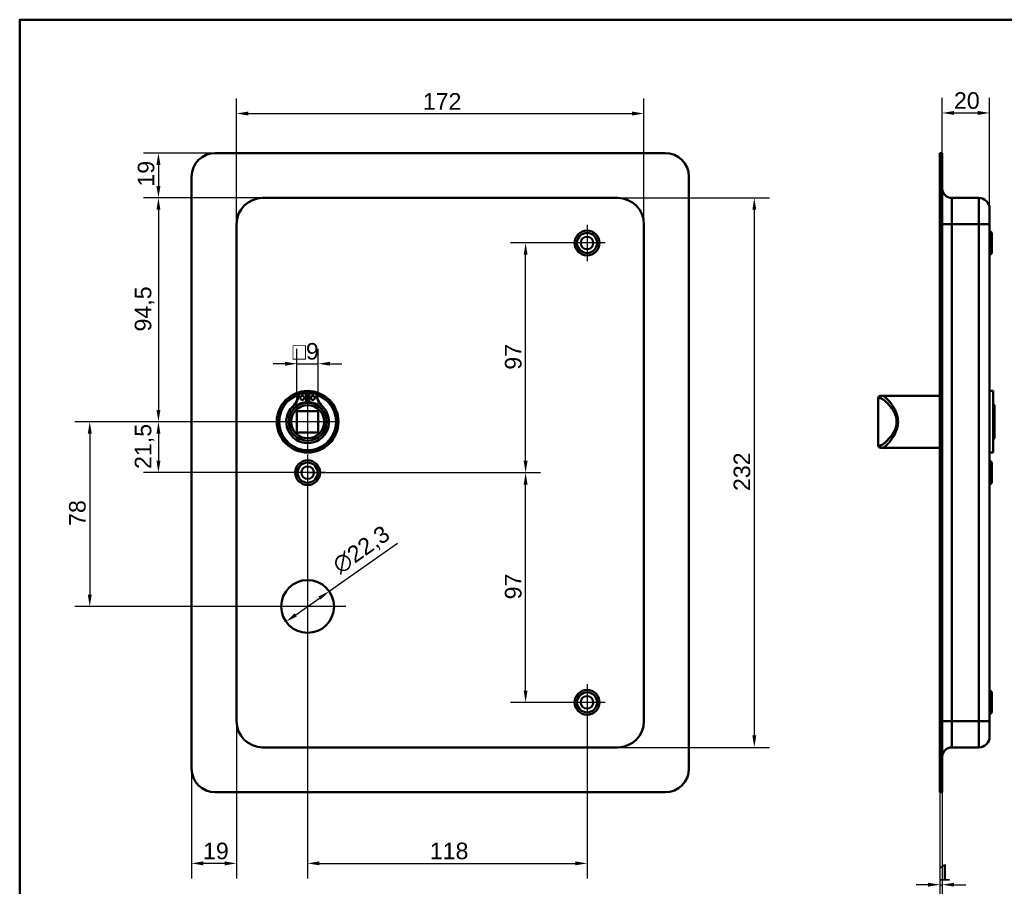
# Model space of a CAD drawing. Header units: millimetres. Extents: x 20 to 833, y 20 to 574.
# Tile 7 of 9: x 20 to 436, y 208 to 574. Entities that reach past the tile are written whole.
import ezdxf

# ---------------------------------------------------------------- set-up
doc = ezdxf.new("R2010")
doc.units = ezdxf.units.MM
doc.header["$LTSCALE"] = 2
for name, color, linetype, lineweight in [('Bemaßungen(DIN)', 7, 'Continuous', 25), ('Mittelpunktmarkierung(DIN)', 7, 'Continuous', 25), ('Sichtbare Kanten(DIN)', 7, 'Continuous', 50), ('Sichtbare tangentiale Kanten(DIN)', 7, 'Continuous', 50), ('Skizziergeometrie(DIN)', 7, 'Continuous', 50)]:
    doc.layers.add(name, color=color, linetype=linetype, lineweight=lineweight)
doc.styles.add('STANDARD-DIN~0', font='arial.ttf')
doc.dimstyles.new('CAD-LAN', dxfattribs={"dimscale": 2, "dimtxt": 3.5, "dimasz": 2.5, "dimexe": 3.175, "dimexo": 0, "dimgap": 0.8, "dimtad": 1, "dimrnd": 1e-08, "dimtxsty": 'STANDARD-DIN~0', "dimcen": 0.09, "dimdle": 10, "dimclrd": 250, "dimclre": 250, "dimclrt": 250, "dimadec": 0, "dimazin": 2, "dimtfac": 1, "dimtmove": 0, "dimatfit": 3, "dimfxl": 1, "dimtolj": 1, "dimtzin": 0, "dimlwd": 25, "dimlwe": 25, "dimarcsym": 0})

# ---------------------------------------------------------------- blocks, each defined once
blk = doc.blocks.new('Ränder Standardrahmen')
at = {"layer": 'Skizziergeometrie(DIN)', "flags": 128}
blk.add_lwpolyline([(10, 10), (10, 287), (410, 287), (410, 10), (10, 10)], dxfattribs=at)
blk = doc.blocks.new('*D8')
at = {"layer": 'Bemaßungen(DIN)', "color": 250, "linetype": 'Continuous', "lineweight": 25, "true_color": 0x3f3f3f, "transparency": 16777216}
for p, q in [((111.59, 487.7), (111.59, 540.72)), ((283.59, 487.7), (283.59, 540.72)), ((116.59, 534.37), (278.59, 534.37))]:
    blk.add_line(p, q, dxfattribs=at)
at = {"layer": 'Bemaßungen(DIN)', "color": 250, "linetype": 'Continuous', "true_color": 0x3f3f3f, "transparency": 16777216}
for points in [[(116.59, 535.21), (116.59, 533.54), (111.59, 534.37)], [(278.59, 535.21), (278.59, 533.54), (283.59, 534.37)]]:
    blk.add_solid(points, dxfattribs=at)
at = {"layer": 'Defpoints', "color": 0, "linetype": 'Continuous', "transparency": 16777216}
for p in [(283.59, 534.37), (111.59, 487.7), (283.59, 487.7)]:
    blk.add_point(p, dxfattribs=at)
at = {"layer": 'Bemaßungen(DIN)', "color": 250, "linetype": 'Continuous', "lineweight": 25, "true_color": 0x3f3f3f, "transparency": 16777216, "insert": (190.22, 543), "char_height": 7, "attachment_point": 1, "style": 'STANDARD-DIN~0'}
blk.add_mtext('\\A1;172', dxfattribs=at)
blk = doc.blocks.new('*D9')
at = {"layer": 'Bemaßungen(DIN)', "color": 250, "linetype": 'Continuous', "lineweight": 25, "true_color": 0x3f3f3f, "transparency": 16777216}
for p, q in [((272.59, 498.7), (336.57, 498.7)), ((330.22, 493.7), (330.22, 271.7)), ((272.59, 266.7), (336.57, 266.7))]:
    blk.add_line(p, q, dxfattribs=at)
at = {"layer": 'Bemaßungen(DIN)', "color": 250, "linetype": 'Continuous', "true_color": 0x3f3f3f, "transparency": 16777216}
for points in [[(329.39, 493.7), (331.05, 493.7), (330.22, 498.7)], [(329.39, 271.7), (331.05, 271.7), (330.22, 266.7)]]:
    blk.add_solid(points, dxfattribs=at)
at = {"layer": 'Defpoints', "color": 0, "linetype": 'Continuous', "transparency": 16777216}
for p in [(272.59, 498.7), (272.59, 266.7), (330.22, 266.7)]:
    blk.add_point(p, dxfattribs=at)
at = {"layer": 'Bemaßungen(DIN)', "color": 250, "linetype": 'Continuous', "lineweight": 25, "true_color": 0x3f3f3f, "transparency": 16777216, "insert": (321.47, 374.94), "char_height": 7, "attachment_point": 1, "rotation": 90, "style": 'STANDARD-DIN~0'}
blk.add_mtext('\\A1;232', dxfattribs=at)
blk = doc.blocks.new('*D10')
at = {"layer": 'Bemaßungen(DIN)', "color": 250, "linetype": 'Continuous', "lineweight": 25, "true_color": 0x3f3f3f, "transparency": 16777216}
for p, q in [((251.94, 479.7), (227.29, 479.7)), ((233.64, 387.7), (233.64, 474.7)), ((141.59, 382.7), (239.99, 382.7))]:
    blk.add_line(p, q, dxfattribs=at)
at = {"layer": 'Bemaßungen(DIN)', "color": 250, "linetype": 'Continuous', "true_color": 0x3f3f3f, "transparency": 16777216}
for points in [[(232.8, 474.7), (234.47, 474.7), (233.64, 479.7)], [(232.8, 387.7), (234.47, 387.7), (233.64, 382.7)]]:
    blk.add_solid(points, dxfattribs=at)
at = {"layer": 'Defpoints', "color": 0, "linetype": 'Continuous', "transparency": 16777216}
for p in [(233.64, 479.7), (251.94, 479.7), (141.59, 382.7)]:
    blk.add_point(p, dxfattribs=at)
at = {"layer": 'Bemaßungen(DIN)', "color": 250, "linetype": 'Continuous', "lineweight": 25, "true_color": 0x3f3f3f, "transparency": 16777216, "insert": (224.89, 426.19), "char_height": 7, "attachment_point": 1, "rotation": 90, "style": 'STANDARD-DIN~0'}
blk.add_mtext('\\A1;97', dxfattribs=at)
blk = doc.blocks.new('*D11')
at = {"layer": 'Bemaßungen(DIN)', "color": 250, "linetype": 'Continuous', "lineweight": 25, "true_color": 0x3f3f3f, "transparency": 16777216}
for p, q in [((141.59, 382.7), (239.99, 382.7)), ((233.64, 290.7), (233.64, 377.7)), ((251.94, 285.7), (227.29, 285.7))]:
    blk.add_line(p, q, dxfattribs=at)
at = {"layer": 'Bemaßungen(DIN)', "color": 250, "linetype": 'Continuous', "true_color": 0x3f3f3f, "transparency": 16777216}
for points in [[(232.8, 377.7), (234.47, 377.7), (233.64, 382.7)], [(232.8, 290.7), (234.47, 290.7), (233.64, 285.7)]]:
    blk.add_solid(points, dxfattribs=at)
at = {"layer": 'Defpoints', "color": 0, "linetype": 'Continuous', "transparency": 16777216}
for p in [(141.59, 382.7), (233.64, 382.7), (251.94, 285.7)]:
    blk.add_point(p, dxfattribs=at)
at = {"layer": 'Bemaßungen(DIN)', "color": 250, "linetype": 'Continuous', "lineweight": 25, "true_color": 0x3f3f3f, "transparency": 16777216, "insert": (224.89, 329.19), "char_height": 7, "attachment_point": 1, "rotation": 90, "style": 'STANDARD-DIN~0'}
blk.add_mtext('\\A1;97', dxfattribs=at)
blk = doc.blocks.new('*D12')
at = {"layer": 'Bemaßungen(DIN)', "color": 250, "linetype": 'Continuous', "lineweight": 25, "true_color": 0x3f3f3f, "transparency": 16777216}
for p, q in [((122.59, 498.7), (72.24, 498.7)), ((78.59, 493.7), (78.59, 409.2)), ((141.59, 404.2), (72.24, 404.2))]:
    blk.add_line(p, q, dxfattribs=at)
at = {"layer": 'Bemaßungen(DIN)', "color": 250, "linetype": 'Continuous', "true_color": 0x3f3f3f, "transparency": 16777216}
for points in [[(77.76, 493.7), (79.42, 493.7), (78.59, 498.7)], [(77.76, 409.2), (79.42, 409.2), (78.59, 404.2)]]:
    blk.add_solid(points, dxfattribs=at)
at = {"layer": 'Defpoints', "color": 0, "linetype": 'Continuous', "transparency": 16777216}
for p in [(122.59, 498.7), (78.59, 404.2), (141.59, 404.2)]:
    blk.add_point(p, dxfattribs=at)
at = {"layer": 'Bemaßungen(DIN)', "color": 250, "linetype": 'Continuous', "lineweight": 25, "true_color": 0x3f3f3f, "transparency": 16777216, "insert": (68.58, 442.33), "char_height": 7, "attachment_point": 1, "rotation": 90, "style": 'STANDARD-DIN~0'}
blk.add_mtext('\\A1;94,5', dxfattribs=at)
blk = doc.blocks.new('*D13')
at = {"layer": 'Bemaßungen(DIN)', "color": 250, "linetype": 'Continuous', "lineweight": 25, "true_color": 0x3f3f3f, "transparency": 16777216}
for p, q in [((141.59, 404.2), (72.24, 404.2)), ((78.59, 399.2), (78.59, 387.7)), ((141.59, 382.7), (72.24, 382.7))]:
    blk.add_line(p, q, dxfattribs=at)
at = {"layer": 'Bemaßungen(DIN)', "color": 250, "linetype": 'Continuous', "true_color": 0x3f3f3f, "transparency": 16777216}
for points in [[(77.76, 399.2), (79.42, 399.2), (78.59, 404.2)], [(77.76, 387.7), (79.42, 387.7), (78.59, 382.7)]]:
    blk.add_solid(points, dxfattribs=at)
at = {"layer": 'Defpoints', "color": 0, "linetype": 'Continuous', "transparency": 16777216}
for p in [(141.59, 404.2), (78.59, 382.7), (141.59, 382.7)]:
    blk.add_point(p, dxfattribs=at)
at = {"layer": 'Bemaßungen(DIN)', "color": 250, "linetype": 'Continuous', "lineweight": 25, "true_color": 0x3f3f3f, "transparency": 16777216, "insert": (68.58, 384.27), "char_height": 7, "attachment_point": 1, "rotation": 90, "style": 'STANDARD-DIN~0'}
blk.add_mtext('\\A1;21,5', dxfattribs=at)
blk = doc.blocks.new('*D14')
at = {"layer": 'Bemaßungen(DIN)', "color": 250, "linetype": 'Continuous', "lineweight": 25, "true_color": 0x3f3f3f, "transparency": 16777216}
for p, q in [((141.59, 404.2), (43.24, 404.2)), ((49.59, 399.2), (49.59, 331.2)), ((141.59, 326.2), (43.24, 326.2))]:
    blk.add_line(p, q, dxfattribs=at)
at = {"layer": 'Bemaßungen(DIN)', "color": 250, "linetype": 'Continuous', "true_color": 0x3f3f3f, "transparency": 16777216}
for points in [[(48.76, 399.2), (50.42, 399.2), (49.59, 404.2)], [(48.76, 331.2), (50.42, 331.2), (49.59, 326.2)]]:
    blk.add_solid(points, dxfattribs=at)
at = {"layer": 'Defpoints', "color": 0, "linetype": 'Continuous', "transparency": 16777216}
for p in [(141.59, 404.2), (49.59, 326.2), (141.59, 326.2)]:
    blk.add_point(p, dxfattribs=at)
at = {"layer": 'Bemaßungen(DIN)', "color": 250, "linetype": 'Continuous', "lineweight": 25, "true_color": 0x3f3f3f, "transparency": 16777216, "insert": (40.84, 360.21), "char_height": 7, "attachment_point": 1, "rotation": 90, "style": 'STANDARD-DIN~0'}
blk.add_mtext('\\A1;78', dxfattribs=at)
blk = doc.blocks.new('*D15')
at = {"layer": 'Bemaßungen(DIN)', "color": 250, "linetype": 'Continuous', "lineweight": 25, "true_color": 0x3f3f3f, "transparency": 16777216}
for p, q in [((102.59, 517.7), (72.24, 517.7)), ((78.59, 512.7), (78.59, 503.7)), ((122.59, 498.7), (72.24, 498.7))]:
    blk.add_line(p, q, dxfattribs=at)
at = {"layer": 'Bemaßungen(DIN)', "color": 250, "linetype": 'Continuous', "true_color": 0x3f3f3f, "transparency": 16777216}
for points in [[(77.76, 512.7), (79.42, 512.7), (78.59, 517.7)], [(77.76, 503.7), (79.42, 503.7), (78.59, 498.7)]]:
    blk.add_solid(points, dxfattribs=at)
at = {"layer": 'Defpoints', "color": 0, "linetype": 'Continuous', "transparency": 16777216}
for p in [(102.59, 517.7), (78.59, 498.7), (122.59, 498.7)]:
    blk.add_point(p, dxfattribs=at)
at = {"layer": 'Bemaßungen(DIN)', "color": 250, "linetype": 'Continuous', "lineweight": 25, "true_color": 0x3f3f3f, "transparency": 16777216, "insert": (69.84, 503.51), "char_height": 7, "attachment_point": 1, "rotation": 90, "style": 'STANDARD-DIN~0'}
blk.add_mtext('\\A1;19', dxfattribs=at)
blk = doc.blocks.new('*D16')
at = {"layer": 'Bemaßungen(DIN)', "color": 250, "linetype": 'Continuous', "lineweight": 25, "true_color": 0x3f3f3f, "transparency": 16777216}
for p, q in [((141.59, 375.05), (141.59, 211.35)), ((259.59, 278.05), (259.59, 211.35)), ((146.59, 217.7), (254.59, 217.7))]:
    blk.add_line(p, q, dxfattribs=at)
at = {"layer": 'Bemaßungen(DIN)', "color": 250, "linetype": 'Continuous', "true_color": 0x3f3f3f, "transparency": 16777216}
for points in [[(146.59, 218.53), (146.59, 216.87), (141.59, 217.7)], [(254.59, 218.53), (254.59, 216.87), (259.59, 217.7)]]:
    blk.add_solid(points, dxfattribs=at)
at = {"layer": 'Defpoints', "color": 0, "linetype": 'Continuous', "transparency": 16777216}
for p in [(141.59, 375.05), (259.59, 278.05), (259.59, 217.7)]:
    blk.add_point(p, dxfattribs=at)
at = {"layer": 'Bemaßungen(DIN)', "color": 250, "linetype": 'Continuous', "lineweight": 25, "true_color": 0x3f3f3f, "transparency": 16777216, "insert": (193.18, 226.45), "char_height": 7, "attachment_point": 1, "style": 'STANDARD-DIN~0'}
blk.add_mtext('\\A1;118', dxfattribs=at)
blk = doc.blocks.new('*D17')
at = {"layer": 'Bemaßungen(DIN)', "color": 250, "linetype": 'Continuous', "lineweight": 25, "true_color": 0x3f3f3f, "transparency": 16777216}
for p, q in [((111.59, 277.7), (111.59, 211.35)), ((92.59, 257.7), (92.59, 211.35)), ((106.59, 217.7), (97.59, 217.7))]:
    blk.add_line(p, q, dxfattribs=at)
at = {"layer": 'Bemaßungen(DIN)', "color": 250, "linetype": 'Continuous', "true_color": 0x3f3f3f, "transparency": 16777216}
for points in [[(97.59, 218.53), (97.59, 216.87), (92.59, 217.7)], [(106.59, 218.53), (106.59, 216.87), (111.59, 217.7)]]:
    blk.add_solid(points, dxfattribs=at)
at = {"layer": 'Defpoints', "color": 0, "linetype": 'Continuous', "transparency": 16777216}
for p in [(111.59, 277.7), (92.59, 257.7), (92.59, 217.7)]:
    blk.add_point(p, dxfattribs=at)
at = {"layer": 'Bemaßungen(DIN)', "color": 250, "linetype": 'Continuous', "lineweight": 25, "true_color": 0x3f3f3f, "transparency": 16777216, "insert": (97.4, 226.45), "char_height": 7, "attachment_point": 1, "style": 'STANDARD-DIN~0'}
blk.add_mtext('\\A1;19', dxfattribs=at)
blk = doc.blocks.new('*D18')
at = {"layer": 'Bemaßungen(DIN)', "color": 250, "linetype": 'Continuous', "lineweight": 25, "true_color": 0x3f3f3f, "transparency": 16777216}
for p, q in [((150.7, 332.63), (179.51, 352.97)), ((136.56, 322.65), (146.61, 329.75))]:
    blk.add_line(p, q, dxfattribs=at)
at = {"layer": 'Bemaßungen(DIN)', "color": 250, "linetype": 'Continuous', "true_color": 0x3f3f3f, "transparency": 16777216}
for points in [[(146.13, 330.43), (147.09, 329.07), (150.7, 332.63)], [(136.08, 323.33), (137.05, 321.97), (132.48, 319.77)]]:
    blk.add_solid(points, dxfattribs=at)
at = {"layer": 'Defpoints', "color": 0, "linetype": 'Continuous', "transparency": 16777216}
for p in [(150.7, 332.63), (132.48, 319.77)]:
    blk.add_point(p, dxfattribs=at)
at = {"layer": 'Bemaßungen(DIN)', "color": 250, "linetype": 'Continuous', "lineweight": 25, "true_color": 0x3f3f3f, "transparency": 16777216, "insert": (151.22, 345.54), "char_height": 7, "attachment_point": 1, "rotation": 35.2274, "style": 'STANDARD-DIN~0'}
blk.add_mtext('\\A1;∅22,3', dxfattribs=at)
blk = doc.blocks.new('*D19')
at = {"layer": 'Bemaßungen(DIN)', "color": 250, "linetype": 'Continuous', "lineweight": 25, "true_color": 0x3f3f3f, "transparency": 16777216}
for p, q in [((137.09, 408.7), (137.09, 435.05)), ((146.09, 408.7), (146.09, 435.05)), ((132.09, 428.7), (127.09, 428.7)), ((137.09, 428.7), (146.09, 428.7)), ((151.09, 428.7), (156.09, 428.7))]:
    blk.add_line(p, q, dxfattribs=at)
at = {"layer": 'Bemaßungen(DIN)', "color": 250, "linetype": 'Continuous', "true_color": 0x3f3f3f, "transparency": 16777216}
for points in [[(132.09, 429.53), (132.09, 427.87), (137.09, 428.7)], [(151.09, 429.53), (151.09, 427.87), (146.09, 428.7)]]:
    blk.add_solid(points, dxfattribs=at)
at = {"layer": 'Defpoints', "color": 0, "linetype": 'Continuous', "transparency": 16777216}
for p in [(146.09, 428.7), (137.09, 408.7), (146.09, 408.7)]:
    blk.add_point(p, dxfattribs=at)
at = {"layer": 'Bemaßungen(DIN)', "color": 250, "linetype": 'Continuous', "lineweight": 25, "true_color": 0x3f3f3f, "transparency": 16777216, "insert": (135.22, 437.45), "char_height": 7, "attachment_point": 1, "style": 'STANDARD-DIN~0'}
blk.add_mtext('\\A1;\\fAIGDT|b0|i0;\\H7.0000;o\\fArial|b0|i0;\\H7.0000;9', dxfattribs=at)
blk = doc.blocks.new('*D20')
at = {"layer": 'Bemaßungen(DIN)', "color": 250, "linetype": 'Continuous', "lineweight": 25, "true_color": 0x3f3f3f, "transparency": 16777216}
for p, q in [((409.58, 517.7), (409.58, 540.96)), ((429.58, 494.2), (429.58, 540.96)), ((414.58, 534.61), (424.58, 534.61))]:
    blk.add_line(p, q, dxfattribs=at)
at = {"layer": 'Bemaßungen(DIN)', "color": 250, "linetype": 'Continuous', "true_color": 0x3f3f3f, "transparency": 16777216}
for points in [[(414.58, 535.45), (414.58, 533.78), (409.58, 534.61)], [(424.58, 535.45), (424.58, 533.78), (429.58, 534.61)]]:
    blk.add_solid(points, dxfattribs=at)
at = {"layer": 'Defpoints', "color": 0, "linetype": 'Continuous', "transparency": 16777216}
for p in [(429.58, 534.61), (409.58, 517.7), (429.58, 494.2)]:
    blk.add_point(p, dxfattribs=at)
at = {"layer": 'Bemaßungen(DIN)', "color": 250, "linetype": 'Continuous', "lineweight": 25, "true_color": 0x3f3f3f, "transparency": 16777216, "insert": (414.52, 543.36), "char_height": 7, "attachment_point": 1, "style": 'STANDARD-DIN~0'}
blk.add_mtext('\\A1;20', dxfattribs=at)
blk = doc.blocks.new('*D21')
at = {"layer": 'Bemaßungen(DIN)', "color": 250, "linetype": 'Continuous', "lineweight": 25, "true_color": 0x3f3f3f, "transparency": 16777216}
for p, q in [((408.58, 247.7), (408.58, 202.35)), ((409.58, 247.7), (409.58, 202.35)), ((403.58, 208.7), (398.58, 208.7)), ((408.58, 208.7), (409.58, 208.7)), ((414.58, 208.7), (419.58, 208.7))]:
    blk.add_line(p, q, dxfattribs=at)
at = {"layer": 'Bemaßungen(DIN)', "color": 250, "linetype": 'Continuous', "true_color": 0x3f3f3f, "transparency": 16777216}
for points in [[(403.58, 209.53), (403.58, 207.87), (408.58, 208.7)], [(414.58, 209.53), (414.58, 207.87), (409.58, 208.7)]]:
    blk.add_solid(points, dxfattribs=at)
at = {"layer": 'Defpoints', "color": 0, "linetype": 'Continuous', "transparency": 16777216}
for p in [(408.58, 247.7), (409.58, 247.7), (409.58, 208.7)]:
    blk.add_point(p, dxfattribs=at)
at = {"layer": 'Bemaßungen(DIN)', "color": 250, "linetype": 'Continuous', "lineweight": 25, "true_color": 0x3f3f3f, "transparency": 16777216, "insert": (407.79, 217.33), "char_height": 7, "attachment_point": 1, "style": 'STANDARD-DIN~0'}
blk.add_mtext('\\A1;1', dxfattribs=at)

msp = doc.modelspace()

# ---------------------------------------------------------------- linework, layer by layer
at = {"layer": 'Mittelpunktmarkierung(DIN)', "linetype": 'Continuous'}
for p, q in [((259.5887, 487.3498), (259.5887, 472.0498)), ((267.2387, 479.6998), (251.9387, 479.6998)), ((141.5887, 416.1998), (141.5887, 392.1998)), ((153.5887, 404.1998), (129.5887, 404.1998)), ((141.5887, 390.3498), (141.5887, 375.0498)), ((149.2387, 382.6998), (133.9387, 382.6998)), ((141.5887, 342.3498), (141.5887, 310.0498)), ((157.7387, 326.1998), (125.4387, 326.1998)), ((259.5887, 293.3498), (259.5887, 278.0498)), ((267.2387, 285.6998), (251.9387, 285.6998))]:
    msp.add_line(p, q, dxfattribs=at)
at = {"layer": 'Sichtbare Kanten(DIN)'}
for p, q in [((102.5887, 517.6998), (292.5887, 517.6998)), ((409.5816, 517.6998), (408.5816, 517.6998)), ((408.5816, 507.6998), (408.5816, 517.6998)), ((409.5816, 517.6998), (409.5816, 507.6998)), ((92.5887, 257.6998), (92.5887, 507.6998)), ((302.5887, 507.6998), (302.5887, 257.6998)), ((408.5816, 257.6998), (408.5816, 507.6998)), ((409.5816, 257.6998), (409.5816, 507.6998)), ((272.5887, 498.6998), (122.5887, 498.6998)), ((413.5816, 498.6998), (425.0816, 498.6998)), ((429.5816, 494.1998), (429.5816, 487.6998)), ((111.5887, 487.6998), (111.5887, 277.6998)), ((283.5887, 277.6998), (283.5887, 487.6998)), ((429.5816, 277.6998), (429.5816, 487.6998)), ((430.5816, 483.9498), (429.5816, 484.9498)), ((430.5816, 483.9498), (430.5816, 475.4498)), ((430.5816, 475.4498), (429.5816, 474.4498)), ((137.9481, 416.1579), (140.972, 416.1579)), ((140.972, 416.1579), (140.972, 412.4579)), ((142.2054, 412.4579), (142.2054, 416.1579)), ((142.2054, 416.1579), (145.2293, 416.1579)), ((431.0816, 417.1998), (429.5816, 417.1998)), ((431.0816, 391.1998), (431.0816, 417.1998)), ((382.5816, 414.1998), (382.5816, 394.1998)), ((383.5816, 415.1998), (384.2513, 415.1998)), ((388.5816, 415.1998), (384.2513, 415.1998)), ((408.5816, 415.1998), (388.5816, 415.1998)), ((431.5816, 411.1998), (431.0816, 411.6998)), ((137.0887, 399.6998), (137.0887, 408.6998)), ((137.0887, 408.6998), (146.0887, 408.6998)), ((146.0887, 408.6998), (146.0887, 399.6998)), ((431.5816, 411.1998), (431.5816, 397.1998)), ((146.0887, 399.6998), (137.0887, 399.6998)), ((431.5816, 397.1998), (431.0816, 396.6998)), ((384.2513, 393.1998), (383.5816, 393.1998)), ((388.5816, 393.1998), (384.2513, 393.1998)), ((408.5816, 393.1998), (388.5816, 393.1998)), ((431.0816, 391.1998), (429.5816, 391.1998)), ((430.5816, 386.9498), (429.5816, 387.9498)), ((430.5816, 386.9498), (430.5816, 378.4498)), ((430.5816, 378.4498), (429.5816, 377.4498)), ((430.5816, 289.9498), (429.5816, 290.9498)), ((430.5816, 289.9498), (430.5816, 281.4498)), ((430.5816, 281.4498), (429.5816, 280.4498)), ((429.5816, 277.6998), (429.5816, 271.1998)), ((122.5887, 266.6998), (272.5887, 266.6998)), ((413.5816, 266.6998), (425.0816, 266.6998)), ((408.5816, 247.6998), (408.5816, 257.6998)), ((409.5816, 257.6998), (409.5816, 247.6998)), ((292.5887, 247.6998), (102.5887, 247.6998)), ((408.5816, 247.6998), (409.5816, 247.6998))]:
    msp.add_line(p, q, dxfattribs=at)
for centre, radius in [((259.5887, 479.6998), 5.25), ((259.5887, 479.6998), 4.25), ((259.5887, 479.6998), 2.65), ((141.5887, 404.1998), 13), ((141.5887, 404.1998), 12.5), ((141.5887, 404.1998), 8), ((139.357, 414.3079), 0.85), ((143.8204, 414.3079), 0.85), ((141.5887, 404.1998), 7), ((141.5887, 382.6998), 5.25), ((141.5887, 382.6998), 4.25), ((141.5887, 382.6998), 2.65), ((141.5887, 326.1998), 11.15), ((259.5887, 285.6998), 5.25), ((259.5887, 285.6998), 4.25), ((259.5887, 285.6998), 2.65)]:
    msp.add_circle(centre, radius, dxfattribs=at)
for centre, radius, start, end in [((102.5887, 507.6998), 10, 90, 180), ((292.5887, 507.6998), 10, 0, 90), ((413.5816, 502.6998), 4, 180, 270), ((122.5887, 487.6998), 11, 90, 180), ((272.5887, 487.6998), 11, 0, 90), ((425.0816, 494.1998), 4.5, 0, 90), ((129.2658, 416.8979), 8.6779, 314.140905, 355.032947), ((141.5887, 404.1998), 12, 85.211021, 94.788979), ((153.9116, 416.8979), 8.6779, 184.967053, 225.859095), ((141.5887, 404.1998), 12, 108.172127, 71.827873), ((141.5887, 404.9331), 7.55, 94.685007, 144.312896), ((141.5887, 404.1998), 8.2, 63.630564, 116.369436), ((141.5887, 404.1998), 9, 86.0711, 93.9289), ((141.5887, 404.9331), 7.55, 35.687104, 85.314993), ((383.5816, 414.1998), 1, 90, 180), ((141.5887, 404.1998), 9.0167, 134.140905, 45.859095), ((383.5816, 394.1998), 1, 180, 270), ((122.5887, 277.6998), 11, 180, 270), ((272.5887, 277.6998), 11, 270, 0), ((425.0816, 271.1998), 4.5, 270, 0), ((413.5816, 262.6998), 4, 90, 180), ((102.5887, 257.6998), 10, 180, 270), ((292.5887, 257.6998), 10, 270, 0)]:
    msp.add_arc(centre, radius, start, end, dxfattribs=at)
at = {"layer": 'Sichtbare tangentiale Kanten(DIN)'}
for p, q in [((408.5816, 507.6998), (409.5816, 507.6998)), ((413.5816, 498.6998), (413.5816, 487.6998)), ((425.0816, 487.6998), (425.0816, 498.6998)), ((413.5816, 487.6998), (409.5816, 487.6998)), ((413.5816, 277.6998), (413.5816, 487.6998)), ((413.5816, 487.6998), (425.0816, 487.6998)), ((425.0816, 487.6998), (429.5816, 487.6998)), ((425.0816, 487.6998), (425.0816, 277.6998)), ((383.2866, 414.1998), (382.5816, 414.1998)), ((382.5816, 394.1998), (383.2866, 394.1998)), ((413.5816, 277.6998), (409.5816, 277.6998)), ((413.5816, 277.6998), (413.5816, 266.6998)), ((413.5816, 277.6998), (425.0816, 277.6998)), ((425.0816, 277.6998), (429.5816, 277.6998)), ((425.0816, 266.6998), (425.0816, 277.6998)), ((409.5816, 257.6998), (408.5816, 257.6998))]:
    msp.add_line(p, q, dxfattribs=at)
for centre, major_axis, start_param, end_param in [((384.2513, 414.1998), (0, 1), 0, 1.57079633), ((384.2513, 394.1998), (0, -1), 4.71238898, 6.28318531)]:
    msp.add_ellipse(centre, major_axis=major_axis, ratio=0.96475278, start_param=start_param, end_param=end_param, dxfattribs=at)
for points, knots in [([(383.2866, 414.1998), (383.5125, 414.1998), (383.7947, 414.1056), (384.119, 413.9306), (384.4433, 413.7555), (384.8089, 413.4996), (385.2015, 413.1789), (385.9866, 412.5374), (386.8824, 411.637), (387.7411, 410.5336), (388.1705, 409.982), (388.5902, 409.3796), (388.9678, 408.7221), (389.1565, 408.3933), (389.3347, 408.0508), (389.4964, 407.6941), (389.6582, 407.3374), (389.8036, 406.9665), (389.9245, 406.5837), (390.1663, 405.818), (390.3096, 405.0046), (390.3078, 404.1898), (390.306, 403.375), (390.1592, 402.5588), (389.9196, 401.7964), (389.4404, 400.2716), (388.5959, 398.9618), (387.7334, 397.8589), (386.871, 396.7561), (385.9843, 395.86), (385.2012, 395.2202), (384.8097, 394.9002), (384.444, 394.6443), (384.1195, 394.4692), (383.795, 394.2941), (383.5125, 394.1998), (383.2866, 394.1998)], [0, 0, 0, 0, 0.24472382, 0.24472382, 0.24472382, 0.48944763, 0.48944763, 0.48944763, 0.97889527, 0.97889527, 0.97889527, 1.22361908, 1.22361908, 1.22361908, 1.34598099, 1.34598099, 1.34598099, 1.4683429, 1.4683429, 1.4683429, 1.71306672, 1.71306672, 1.71306672, 1.95779053, 1.95779053, 1.95779053, 2.44723817, 2.44723817, 2.44723817, 2.9366858, 2.9366858, 2.9366858, 3.18140962, 3.18140962, 3.18140962, 3.42613344, 3.42613344, 3.42613344, 3.42613344]), ([(384.2513, 393.1998), (384.466, 393.1998), (385.0022, 393.4073), (386.3951, 394.5333), (388.4922, 396.9973), (390.4999, 400.5992), (391.06, 404.1903), (390.7186, 406.4272), (390.1661, 408.0592), (389.4892, 409.5662), (388.0923, 411.8855), (386.3916, 413.8664), (385.0033, 414.9927), (384.466, 415.1998), (384.2513, 415.1998)], [-3.42613344, -3.42613344, -3.42613344, -3.42613344, -3.18140962, -2.9366858, -2.44723817, -1.95779053, -1.71306672, -1.4683429, -1.34598099, -1.22361908, -0.97889527, -0.48944763, -0.24472382, 0, 0, 0, 0])]:
    msp.add_open_spline(points, degree=3, knots=knots, dxfattribs=at)

# ---------------------------------------------------------------- block references
at = {"xscale": 2, "yscale": 2, "zscale": 2}
msp.add_blockref('Ränder Standardrahmen', (0, 0), dxfattribs=at)

# ---------------------------------------------------------------- dimensions: what is measured, and where the dimension line sits
at = {"layer": 'Bemaßungen(DIN)', "color": 250, "linetype": 'Continuous', "lineweight": 25, "true_color": 0x3f3f3f}
for base, p1, p2, angle, override, picture, middle in [((283.5887, 534.3748), (111.5887, 487.6998), (283.5887, 487.6998), 180, {"dimgap": 0.8, "dimdec": 2, "dimtol": 0, "dimlim": 0, "dimtp": 0, "dimtm": 0, "dimtdec": 2, "dimtofl": 0, "dimatfit": 1}, '*D8', (197.5887, 534.3748)), ((78.5887, 498.6998), (102.5887, 517.6998), (122.5887, 498.6998), 270, {"dimgap": 0.8, "dimdec": 2, "dimtol": 0, "dimlim": 0, "dimtp": 0, "dimtm": 0, "dimtdec": 2, "dimtofl": 0, "dimatfit": 1}, '*D15', (78.5887, 508.1998)), ((78.5887, 404.1998), (122.5887, 498.6998), (141.5887, 404.1998), 90, {"dimgap": 0.8, "dimdec": 2, "dimtol": 0, "dimlim": 0, "dimtp": 0, "dimtm": 0, "dimtdec": 2, "dimtofl": 0, "dimatfit": 1}, '*D12', (78.5887, 451.4498)), ((330.2193, 266.6998), (272.5887, 498.6998), (272.5887, 266.6998), 90, {"dimgap": 0.8, "dimdec": 2, "dimtol": 0, "dimlim": 0, "dimtp": 0, "dimtm": 0, "dimtdec": 2, "dimtofl": 0, "dimatfit": 1}, '*D9', (330.2193, 382.6998)), ((233.637, 479.6998), (141.5887, 382.6998), (251.9387, 479.6998), 90, {"dimgap": 0.8, "dimdec": 2, "dimtol": 0, "dimlim": 0, "dimtp": 0, "dimtm": 0, "dimtdec": 2, "dimtofl": 0, "dimatfit": 1}, '*D10', (233.637, 431.1998)), ((49.5887, 326.1998), (141.5887, 404.1998), (141.5887, 326.1998), 90, {"dimgap": 0.8, "dimdec": 2, "dimtol": 0, "dimlim": 0, "dimtp": 0, "dimtm": 0, "dimtdec": 2, "dimtofl": 0, "dimatfit": 1}, '*D14', (49.5887, 365.1998)), ((78.5887, 382.6998), (141.5887, 404.1998), (141.5887, 382.6998), 90, {"dimgap": 0.8, "dimdec": 2, "dimtol": 0, "dimlim": 0, "dimtp": 0, "dimtm": 0, "dimtdec": 2, "dimtofl": 0, "dimatfit": 1}, '*D13', (78.5887, 393.4498)), ((233.637, 382.6998), (251.9387, 285.6998), (141.5887, 382.6998), 90, {"dimgap": 0.8, "dimdec": 2, "dimtol": 0, "dimlim": 0, "dimtp": 0, "dimtm": 0, "dimtdec": 2, "dimtofl": 0, "dimatfit": 1}, '*D11', (233.637, 334.1998)), ((259.5887, 217.6998), (141.5887, 375.0498), (259.5887, 278.0498), 180, {"dimgap": 0.8, "dimdec": 2, "dimtol": 0, "dimlim": 0, "dimtp": 0, "dimtm": 0, "dimtdec": 2, "dimtofl": 0, "dimatfit": 1}, '*D16', (200.5887, 217.6998)), ((92.5887, 217.6998), (111.5887, 277.6998), (92.5887, 257.6998), 180, {"dimgap": 0.8, "dimdec": 2, "dimtol": 0, "dimlim": 0, "dimtp": 0, "dimtm": 0, "dimtdec": 2, "dimtofl": 0, "dimatfit": 1}, '*D17', (102.0887, 217.6998)), ((409.5816, 208.6998), (408.5816, 247.6998), (409.5816, 247.6998), 180, {"dimgap": 0.8, "dimdec": 2, "dimtol": 0, "dimlim": 0, "dimtp": 0, "dimtm": 0, "dimtdec": 2, "dimtofl": 1, "dimatfit": 1}, '*D21', (409.0816, 208.6998))]:
    dim = msp.add_linear_dim(base=base, p1=p1, p2=p2, angle=angle, dimstyle='CAD-LAN', override=override, dxfattribs=at)
    dim.commit()
    dim.dimension.update_dxf_attribs({"geometry": picture, "text_midpoint": middle, "dimtype": 160})
dim = msp.add_linear_dim(base=(429.5816, 534.6133), p1=(409.5816, 517.6998), p2=(429.5816, 494.1998), dimstyle='CAD-LAN', override={"dimgap": 0.8, "dimdec": 2, "dimtol": 0, "dimlim": 0, "dimtp": 0, "dimtm": 0, "dimtdec": 2, "dimtofl": 0, "dimatfit": 1}, dxfattribs=at)
dim.commit()
dim.dimension.update_dxf_attribs({"geometry": '*D20', "text_midpoint": (419.5816, 534.6133), "dimtype": 160})
dim = msp.add_linear_dim(base=(146.0887, 428.6998), p1=(137.0887, 408.6998), p2=(146.0887, 408.6998), angle=180, text='\\fAIGDT|b0|i0;\\H7.0000;o\\fArial|b0|i0;\\H7.0000;<>', dimstyle='CAD-LAN', override={"dimgap": 0.8, "dimdec": 2, "dimtol": 0, "dimlim": 0, "dimtp": 0, "dimtm": 0, "dimtdec": 2, "dimtofl": 1, "dimatfit": 1}, dxfattribs=at)
dim.commit()
dim.dimension.update_dxf_attribs({"geometry": '*D19', "text_midpoint": (141.5887, 428.6998), "dimtype": 160})
dim = msp.add_diameter_dim_2p(p1=(132.4806, 319.7682), p2=(150.6968, 332.6313), dimstyle='CAD-LAN', override={"dimgap": 0.8, "dimdec": 2, "dimlfac": 1, "dimtol": 0, "dimlim": 0, "dimtp": 0, "dimtm": 0, "dimtdec": 2, "dimatfit": 2}, dxfattribs=at)
dim.commit()
dim.dimension.update_dxf_attribs({"geometry": '*D18', "text_midpoint": (167.6618, 344.611), "dimtype": 163})

doc.saveas('drawing.dxf')
